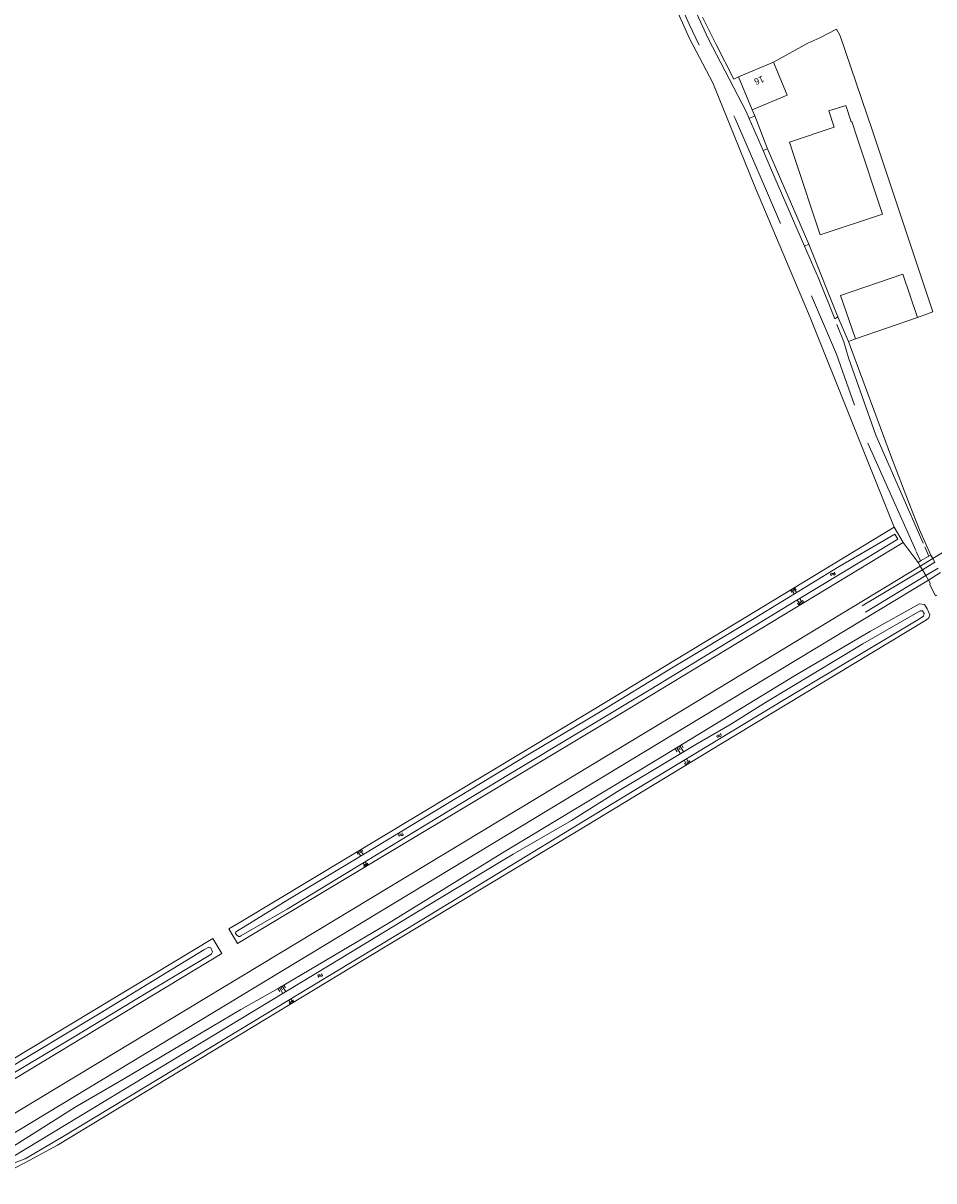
# Model space of a CAD drawing. Extents: x 99476 to 102828, y 406437 to 407931.
# Tile 160 of 162: x 102406 to 102687, y 407354 to 407712. Entities that reach past the tile are written whole.
import ezdxf

# ---------------------------------------------------------------- set-up
doc = ezdxf.new("R2010")
doc.units = 0
doc.header["$MEASUREMENT"] = 0
doc.linetypes.add('DGN Style 2', pattern=[60.553652, 36.332191, -24.221461])
for name, color, linetype, lineweight in [('BG_bijgebouw', 253, 'Continuous', 0), ('BG_dakoverstek bijgebouw', 253, 'Continuous', 0), ('BG_heg haag', 253, 'Continuous', 0), ('BG_hek', 253, 'Continuous', 0), ('BG_hoofdgebouw', 253, 'Continuous', 13), ('BG_huisnummer', 253, 'Continuous', 0), ('BG_insteek sloot', 253, 'Continuous', 0), ('BG_kant onverhard', 253, 'DGN Style 2', 0), ('BG_kant sloot', 253, 'Continuous', 0), ('BG_kant verharding', 253, 'Continuous', 0), ('BG_spoorrail', 253, 'Continuous', 0), ('BG_talud', 253, 'Continuous', 0), ('BG_taludsymbool', 253, 'Continuous', 0), ('BG_vlakafsluiter', 253, 'Continuous', 0), ('BG_watersymbool', 253, 'Continuous', 0)]:
    doc.layers.add(name, color=color, linetype=linetype, lineweight=lineweight)
doc.styles.add('Style-WORKING', font='WORKING.shx')

# ---------------------------------------------------------------- blocks, each defined once
blk = doc.blocks.new('S04')
at = {"layer": 'BG_taludsymbool', "linetype": 'Continuous', "lineweight": 0}
for p, q in [((-0.5, 0), (-0.5, -0.5)), ((-0.25, 0), (-0.25, -1)), ((0, 0), (0, -0.5)), ((0.25, 0), (0.25, -1)), ((0.5, 0), (0.5, -0.5))]:
    blk.add_line(p, q, dxfattribs=at)
blk = doc.blocks.new('WATERS')
at = {"layer": 'BG_watersymbool', "linetype": 'Continuous', "lineweight": 0}
for centre, start, end in [((-0.375, 0.25), 28.07249, 151.92751), ((-0.375, -0.2), 28.07249, 151.92751), ((0.375, 0.65), 208.07249, 331.92751), ((0.375, 0.2), 208.07249, 331.92751)]:
    blk.add_arc(centre, 0.425, start, end, dxfattribs=at)

msp = doc.modelspace()

# ---------------------------------------------------------------- linework, layer by layer
at = {"layer": 'BG_bijgebouw', "linetype": 'Continuous', "lineweight": 0}
msp.add_line((102658.076, 407627.387), (102660.718, 407619.74), dxfattribs=at)
at = {"layer": 'BG_bijgebouw', "linetype": 'Continuous', "lineweight": 0, "flags": 128}
for points in [[(102663.14, 407676.41), (102661.57, 407681.16), (102661.3, 407681.07), (102659.71, 407686.08), (102654.5, 407684.4), (102656.12, 407679.37), (102642.3, 407674.8), (102643.87, 407670.05)], [(102643.87, 407670.05), (102651.78, 407646.117), (102671.047, 407652.488), (102663.14, 407676.41)]]:
    msp.add_lwpolyline(points, dxfattribs=at)
at = {"layer": 'BG_dakoverstek bijgebouw', "linetype": 'Continuous', "lineweight": 0}
for p, q in [((102662.691, 407614.029), (102660.718, 407619.74)), ((102681.868, 407620.656), (102662.691, 407614.029))]:
    msp.add_line(p, q, dxfattribs=at)
at = {"layer": 'BG_dakoverstek bijgebouw', "linetype": 'Continuous', "lineweight": 0, "flags": 128}
msp.add_lwpolyline([(102658.076, 407627.387), (102677.252, 407634.013), (102681.868, 407620.656)], dxfattribs=at)
at = {"layer": 'BG_heg haag', "linetype": 'Continuous', "lineweight": 0}
msp.add_line((102667.932, 407678.213), (102657.93, 407707.559), dxfattribs=at)
at = {"layer": 'BG_hek', "linetype": 'Continuous', "lineweight": 0}
for p, q in [((102630.75, 407684.77), (102631.619, 407682.922)), ((102681.471, 407557.468), (102682.473, 407555.054))]:
    msp.add_line(p, q, dxfattribs=at)
at = {"layer": 'BG_hek', "linetype": 'Continuous', "lineweight": 0, "flags": 128}
for points in [[(102637.38, 407699.47), (102648.018, 407705.31), (102651.671, 407706.956)], [(102619.631, 407704.926), (102625.119, 407694.214), (102626.53, 407694.94)]]:
    msp.add_lwpolyline(points, dxfattribs=at)
at = {"layer": 'BG_hoofdgebouw', "linetype": 'Continuous', "lineweight": 13}
for p, q in [((102637.38, 407699.47), (102626.53, 407694.94)), ((102641.6, 407689.3), (102637.38, 407699.47)), ((102626.53, 407694.94), (102630.75, 407684.77)), ((102630.75, 407684.77), (102641.6, 407689.3))]:
    msp.add_line(p, q, dxfattribs=at)
at = {"layer": 'BG_insteek sloot', "linetype": 'Continuous', "lineweight": 0}
for p, q in [((102677.42, 407551.14), (102674.61, 407555.85)), ((102407.576, 407360.296), (102402.113, 407357.457))]:
    msp.add_line(p, q, dxfattribs=at)
at = {"layer": 'BG_insteek sloot', "linetype": 'Continuous', "lineweight": 0, "flags": 128}
for points in [[(102674.61, 407555.85), (102582.06, 407499.65), (102472.901, 407434.052)], [(102472.901, 407434.052), (102469.22, 407431.84), (102471.93, 407427.29), (102592.46, 407499.72), (102677.42, 407551.14)], [(102364.578, 407341.394), (102397.964, 407361.733), (102404.374, 407365.83), (102421.836, 407376.794), (102436.53, 407385.39), (102472.925, 407406.911), (102484.436, 407413.458), (102518.776, 407433.744), (102553.747, 407455.296), (102601.845, 407484.342), (102643.893, 407509.978), (102667.332, 407523.767), (102682.397, 407532.188), (102683.963, 407531.991), (102684.786, 407530.62), (102685.644, 407528.862)], [(102685.644, 407528.862), (102685.356, 407527.917), (102684.585, 407527.234), (102661.773, 407513.513), (102621.259, 407488.954), (102576.92, 407462.14), (102511.056, 407422.419), (102472.932, 407399.292), (102467.825, 407396.234), (102416.287, 407365.027), (102407.576, 407360.296)], [(102049.339, 407176.097), (102091.15, 407203.78), (102464.34, 407428.83), (102467.1, 407424.22), (102094.06, 407198.61), (102000.04, 407136.82), (102000, 407136.794432)]]:
    msp.add_lwpolyline(points, dxfattribs=at)
at = {"layer": 'BG_kant onverhard', "linetype": 'DGN Style 2', "lineweight": 0}
for p, q in [((102634.151, 407672.161), (102629.891, 407682.112)), ((102668.96, 407584.24), (102684.08, 407549.77)), ((102666.49, 407581.78), (102681.45, 407548.41)), ((102681.45, 407548.41), (102682.761, 407545.436)), ((102684.08, 407549.77), (102685.354, 407546.921))]:
    msp.add_line(p, q, dxfattribs=at)
at = {"layer": 'BG_kant onverhard', "linetype": 'DGN Style 2', "lineweight": 0, "flags": 128}
for points in [[(102629.891, 407682.112), (102628.977, 407684.247), (102617.19, 407706.768), (102612.777, 407716.315), (102606.681, 407730.651), (102603.986, 407737.803), (102602.819, 407741.491), (102601.997, 407745.945), (102601.834, 407749.47), (102602.931, 407752.472), (102604.05, 407755.05)], [(102600.257, 407738.102), (102606.247, 407722.746), (102611.289, 407711.216), (102617.23, 407698.907), (102625.498, 407682.091), (102634.622, 407661.144), (102656.806, 407609.34), (102666.49, 407581.78)], [(102646.984, 407642.647), (102636.44, 407666.815), (102634.151, 407672.161)], [(102656.263, 407620.176), (102651.291, 407632.774), (102646.984, 407642.647)], [(102668.96, 407584.24), (102660.494, 407608.166), (102659.054, 407613.105), (102656.263, 407620.176)]]:
    msp.add_lwpolyline(points, dxfattribs=at)
at = {"layer": 'BG_kant sloot', "linetype": 'Continuous', "lineweight": 0}
msp.add_line((102406.395, 407360.848), (102402.717, 407359.483), dxfattribs=at)
at = {"layer": 'BG_kant sloot', "linetype": 'Continuous', "lineweight": 0, "flags": 128}
for points in [[(102472.903, 407431.862), (102487.474, 407440.849), (102507.526, 407452.855), (102562.088, 407485.886), (102583.325, 407498.604), (102605.919, 407512.39), (102631.394, 407527.689), (102657.645, 407543.698), (102674.797, 407553.755), (102675.728, 407552.131), (102665.617, 407545.992), (102644.626, 407533.365), (102599.462, 407505.905), (102556.234, 407479.78), (102533.759, 407466.276), (102510.116, 407451.876), (102487.285, 407437.889), (102472.905, 407429.689)], [(102472.928, 407404.063), (102500.474, 407420.7), (102531.168, 407439.378), (102556.963, 407454.885), (102575.062, 407465.284), (102589.205, 407474.3), (102613.431, 407488.745), (102623.858, 407494.87), (102634.949, 407501.736), (102664.974, 407519.91), (102682.673, 407530.033), (102683.403, 407530.049), (102683.925, 407529.178), (102683.686, 407528.442), (102681.96, 407527.23), (102640.816, 407502.681), (102589.913, 407471.949), (102558.837, 407452.999), (102528.796, 407434.619), (102494.369, 407413.815), (102472.93, 407400.918)], [(102472.903, 407431.862), (102471.399, 407430.938), (102471.336, 407430.41), (102471.668, 407429.883), (102472.312, 407429.472), (102472.624, 407429.523), (102472.905, 407429.689)], [(102000, 407143.271094), (102023.83, 407158.888), (102085.331, 407197.488), (102087.691, 407199.113), (102088.05, 407199.708), (102088.211, 407200.27), (102088.604, 407200.667), (102088.834, 407200.701), (102090.049, 407201.167), (102090.904, 407201.202), (102097.153, 407204.737), (102122.75, 407220.415), (102159.874, 407242.977), (102206.838, 407271.315), (102240.7, 407291.837), (102272.267, 407310.834), (102304.013, 407330.112), (102334.104, 407348.147), (102366.407, 407368.021), (102399.204, 407387.633), (102428.967, 407405.535), (102461.558, 407425.362)], [(102461.558, 407425.362), (102463.05, 407426.175), (102463.677, 407425.946), (102464.144, 407424.792), (102463.918, 407424.131), (102463.672, 407423.949), (102442.715, 407411.406), (102421.528, 407398.565), (102397.061, 407383.997), (102377.666, 407371.673), (102351.905, 407355.962), (102327.619, 407341.411)], [(102308.967, 407304.861), (102330.728, 407317.853), (102339.239, 407323.013), (102343.406, 407325.105), (102363.67, 407338.109), (102393.859, 407356.309), (102472.928, 407404.063)], [(102406.395, 407360.848), (102417.547, 407367.485), (102472.93, 407400.918)]]:
    msp.add_lwpolyline(points, dxfattribs=at)
at = {"layer": 'BG_kant verharding', "linetype": 'Continuous', "lineweight": 0}
for p, q in [((102629.891, 407682.112), (102631.619, 407682.922)), ((102635.489, 407672.735), (102634.151, 407672.161)), ((102646.984, 407642.647), (102648.298, 407643.291)), ((102657.262, 407620.781), (102656.263, 407620.176)), ((102682.761, 407545.436), (102682.028, 407545.016)), ((102682.028, 407545.016), (102682.697, 407543.874)), ((102685.354, 407546.921), (102682.761, 407545.436)), ((102685.937, 407547.255), (102685.354, 407546.921)), ((102686.531, 407546.197), (102685.937, 407547.255)), ((102686.531, 407546.197), (102687.172, 407545.055)), ((102682.697, 407543.874), (102683.35, 407542.759)), ((102683.35, 407542.759), (102684.414, 407540.943)), ((102684.414, 407540.943), (102685.222, 407539.563))]:
    msp.add_line(p, q, dxfattribs=at)
at = {"layer": 'BG_kant verharding', "linetype": 'Continuous', "lineweight": 0, "flags": 128}
msp.add_lwpolyline([(102685.222, 407539.563), (102685.769, 407538.629), (102685.66, 407538.077), (102687.411, 407534.633), (102687.757, 407534.846)], dxfattribs=at)
at = {"layer": 'BG_spoorrail', "linetype": 'Continuous', "lineweight": 0}
for p, q in [((102682.697, 407543.874), (102686.531, 407546.197)), ((102683.35, 407542.759), (102687.172, 407545.055)), ((102664.702, 407531.559), (102683.35, 407542.759)), ((102684.414, 407540.943), (102665.807, 407529.684)), ((102688.185, 407543.249), (102684.414, 407540.943)), ((102685.222, 407539.563), (102688.977, 407541.837))]:
    msp.add_line(p, q, dxfattribs=at)
at = {"layer": 'BG_spoorrail', "linetype": 'Continuous', "lineweight": 0, "flags": 128}
for points in [[(102686.531, 407546.197), (102786.71, 407606.9), (102828.314, 407632.248973)], [(102000, 407127.424408), (102008.91, 407133.662), (102018, 407139.9), (102039.096, 407154.013), (102051.117, 407161.772), (102088.9, 407185.68), (102126.03, 407207.7), (102609.78, 407499.69), (102682.697, 407543.874)], [(102065.68, 407164.51), (102091.66, 407180.77), (102128.84, 407203.07), (102619.46, 407499.74), (102685.222, 407539.563)]]:
    msp.add_lwpolyline(points, dxfattribs=at)
at = {"layer": 'BG_talud', "linetype": 'Continuous', "lineweight": 0, "flags": 128}
msp.add_lwpolyline([(102618.645, 407693.089), (102611.429, 407706.789), (102602.142, 407727.523), (102599.313, 407734.11), (102596.933, 407740.264)], dxfattribs=at)
at = {"layer": 'BG_vlakafsluiter', "linetype": 'Continuous', "lineweight": 0}
for p, q in [((102615.411, 407713.371), (102619.631, 407704.926)), ((102631.619, 407682.922), (102635.489, 407672.735)), ((102635.489, 407672.735), (102648.298, 407643.291)), ((102648.298, 407643.291), (102657.262, 407620.781)), ((102657.262, 407620.781), (102660.547, 407613.189)), ((102662.691, 407614.029), (102660.547, 407613.189)), ((102682.473, 407555.054), (102685.937, 407547.255)), ((102682.028, 407545.016), (102677.42, 407551.14))]:
    msp.add_line(p, q, dxfattribs=at)
at = {"layer": 'BG_vlakafsluiter', "linetype": 'Continuous', "lineweight": 0, "flags": 128}
for points in [[(102651.671, 407706.956), (102656.864, 407709.633), (102657.93, 407707.559)], [(102674.61, 407555.85), (102648.707, 407620.663), (102631.842, 407660.586), (102618.645, 407693.089)], [(102667.932, 407678.213), (102686.576, 407622.371), (102681.868, 407620.656)], [(102660.547, 407613.189), (102673.81, 407577.418), (102679.237, 407563.223), (102681.471, 407557.468)]]:
    msp.add_lwpolyline(points, dxfattribs=at)

# ---------------------------------------------------------------- block references
at = {"layer": 'BG_taludsymbool', "linetype": 'Continuous', "lineweight": 0}
for p, xscale, yscale, zscale, rotation in [((102643.308, 407536.842), 1.603368, 1.603368, 1.603368, 31.300823), ((102646.009, 407532.129), 1.780341, 1.780341, 1.780341, 211.190046), ((102607.999, 407488.094), 2.231428, 2.231428, 2.231428, 31.382095), ((102610.995, 407482.747), 1.644339, 1.644339, 1.644339, 211.166932), ((102509.442, 407456.011), 1.706754, 1.706754, 1.706754, 30.9983), ((102511.716, 407451.199), 1.386052, 1.386052, 1.386052, 211.006292), ((102485.286, 407413.96), 2.058201, 2.058201, 2.058201, 30.577048), ((102488.785, 407408.909), 1.346107, 1.346107, 1.346107, 211.233845)]:
    msp.add_blockref('S04', p, dxfattribs=dict(at, xscale=xscale, yscale=yscale, zscale=zscale, rotation=rotation))
at = {"layer": 'BG_watersymbool', "linetype": 'Continuous', "lineweight": 0}
for p, rotation in [((102655.807, 407541.212), 31.052161), ((102620.71, 407491.311), 40.61993999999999), ((102522.408, 407460.716), 31.003068), ((102497.54, 407417.267), 34.691529)]:
    msp.add_blockref('WATERS', p, dxfattribs=dict(at, rotation=rotation))

# ---------------------------------------------------------------- texts
at = {"layer": 'BG_huisnummer', "linetype": 'Continuous', "lineweight": 0, "style": 'Style-WORKING'}
msp.add_text('16', height=2, rotation=202.6419, dxfattribs=at).set_placement((102633.937, 407695.323))

doc.saveas('drawing.dxf')
